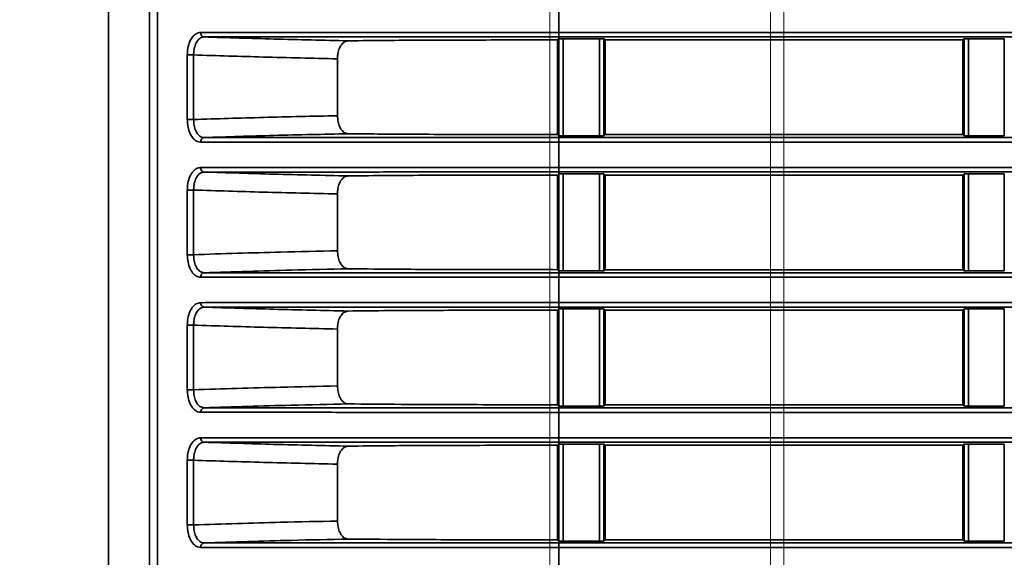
# Model space of a CAD drawing. Header units: millimetres. Extents: x 0 to 1118, y 0 to 864.
# Tile 197 of 250: x 922.73 to 936.39, y 452.06 to 459.52. Entities that reach past the tile are written whole.
import ezdxf

# ---------------------------------------------------------------- set-up
doc = ezdxf.new("R2010")
doc.units = ezdxf.units.MM
doc.linetypes.add('CENTERX2', pattern=[20.32, 12.7, -2.54, 2.54, -2.54])
doc.styles.add('SLDTEXTSTYLE0', font='TXT', dxfattribs={"width": 0.605})
doc.dimstyles.new('SLDDIMSTYLE3', dxfattribs={"dimtxt": 4.233333, "dimasz": 4.572, "dimexe": 0, "dimexo": 0.0625, "dimgap": 1.058333, "dimtad": 0, "dimtih": 1, "dimtoh": 1, "dimdec": 1, "dimlfac": 4, "dimrnd": 1e-09, "dimzin": 4, "dimdsep": 46, "dimtxsty": 'SLDTEXTSTYLE0', "dimsah": 1, "dimcen": 0.09, "dimadec": 0, "dimazin": 1, "dimtfac": 1, "dimtofl": 0, "dimtmove": 0, "dimatfit": 3, "dimfxl": 1, "dimfrac": 2, "dimtolj": 1, "dimtzin": 12, "dimarcsym": 0})
doc.dimstyles.new('SLDDIMSTYLE4', dxfattribs={"dimtxt": 4.233333, "dimasz": 4.572, "dimexe": 0, "dimexo": 0.0625, "dimgap": 1.058333, "dimtad": 0, "dimtih": 1, "dimtoh": 1, "dimdec": 1, "dimlfac": 4, "dimrnd": 1e-09, "dimzin": 12, "dimdsep": 46, "dimtxsty": 'SLDTEXTSTYLE0', "dimsah": 1, "dimcen": 0.09, "dimadec": 0, "dimazin": 3, "dimtfac": 1, "dimtmove": 0, "dimatfit": 0, "dimfxl": 1, "dimfrac": 2, "dimtolj": 1, "dimtzin": 12, "dimarcsym": 0})
doc.dimstyles.new('SLDDIMSTYLE5', dxfattribs={"dimtxt": 4.233333, "dimasz": 4.572, "dimexe": 0, "dimexo": 0.0625, "dimgap": 1.058333, "dimtad": 0, "dimtih": 1, "dimtoh": 1, "dimdec": 1, "dimlfac": 4, "dimrnd": 1e-09, "dimzin": 12, "dimdsep": 46, "dimtxsty": 'SLDTEXTSTYLE0', "dimsah": 1, "dimcen": 0.09, "dimadec": 0, "dimazin": 3, "dimtfac": 1, "dimtofl": 0, "dimtmove": 0, "dimatfit": 3, "dimfxl": 1, "dimfrac": 2, "dimtolj": 1, "dimtzin": 12, "dimarcsym": 0})
doc.dimstyles.new('SLDDIMSTYLE7', dxfattribs={"dimtxt": 4.233333, "dimasz": 4.572, "dimexe": 0, "dimexo": 0.0625, "dimgap": 1.058333, "dimtad": 0, "dimtih": 1, "dimtoh": 1, "dimdec": 1, "dimlfac": 4, "dimrnd": 1e-09, "dimzin": 4, "dimdsep": 46, "dimtxsty": 'SLDTEXTSTYLE0', "dimsah": 1, "dimcen": 0.09, "dimadec": 0, "dimazin": 1, "dimtfac": 1, "dimtmove": 0, "dimatfit": 0, "dimfxl": 1, "dimfrac": 2, "dimtolj": 1, "dimtzin": 12, "dimarcsym": 0})

# ---------------------------------------------------------------- blocks, each defined once
blk = doc.blocks.new('_D_21')
at = {"color": 7, "linetype": 'Continuous', "lineweight": 0}
for p, q in [((934.937, 497.024), (1079.54, 497.024)), ((1077.94, 497.024), (1077.94, 476.868)), ((1085.54, 475.898), (1084.084, 475.898)), ((1084.084, 475.898), (1084.084, 469.401)), ((1093.624, 475.898), (1095.079, 475.898)), ((1095.079, 475.898), (1095.079, 469.401)), ((1084.084, 469.401), (1085.54, 469.401)), ((1095.079, 469.401), (1093.624, 469.401)), ((1077.94, 448.274), (1077.94, 468.431)), ((934.937, 448.274), (1079.54, 448.274))]:
    blk.add_line(p, q, dxfattribs=at)
at = {"color": 7, "linetype": 'Continuous', "lineweight": 18}
for points in [[(1077.94, 497.024), (1077.178, 492.452), (1078.702, 492.452)], [(1077.94, 448.274), (1078.702, 452.846), (1077.178, 452.846)]]:
    blk.add_solid(points, dxfattribs=at)
at = {"color": 7, "linetype": 'Continuous', "lineweight": 18, "char_height": 4.2333, "attachment_point": 1, "style": 'SLDTEXTSTYLE0'}
for s, insert in [('3X', (1059.346, 474.858)), ('195.0', (1068.077, 474.858)), ('7.7', (1085.54, 474.858))]:
    blk.add_mtext(s, dxfattribs=dict(at, insert=insert))
blk = doc.blocks.new('_D_22')
at = {"color": 7, "linetype": 'Continuous', "lineweight": 0}
for p, q in [((907.33, 477.629), (907.33, 487.154)), ((931.549, 477.629), (905.73, 477.629)), ((931.549, 467.67), (905.73, 467.67)), ((907.33, 458.649), (907.33, 467.67)), ((892.191, 461.898), (890.736, 461.898)), ((890.736, 461.898), (890.736, 455.401)), ((900.275, 461.898), (901.731, 461.898)), ((901.731, 461.898), (901.731, 455.401)), ((904.155, 458.649), (907.33, 458.649)), ((890.736, 455.401), (892.191, 455.401)), ((901.731, 455.401), (900.275, 455.401))]:
    blk.add_line(p, q, dxfattribs=at)
at = {"color": 7, "linetype": 'Continuous', "lineweight": 18}
for points in [[(907.33, 477.629), (908.092, 482.201), (906.568, 482.201)], [(907.33, 467.67), (906.568, 463.098), (908.092, 463.098)]]:
    blk.add_solid(points, dxfattribs=at)
at = {"color": 7, "linetype": 'Continuous', "lineweight": 18, "char_height": 4.2333, "attachment_point": 1, "style": 'SLDTEXTSTYLE0'}
for s, insert in [('39.8', (877.962, 460.858)), ('1.6', (892.191, 460.858))]:
    blk.add_mtext(s, dxfattribs=dict(at, insert=insert))
blk = doc.blocks.new('_D_23')
at = {"color": 7, "linetype": 'Continuous', "lineweight": 0}
for p, q in [((933.15, 466.069), (933.15, 414.095)), ((930.087, 433.618), (930.087, 414.095)), ((904.468, 418.943), (903.013, 418.943)), ((903.013, 418.943), (903.013, 412.446)), ((909.318, 418.943), (910.774, 418.943)), ((910.774, 418.943), (910.774, 412.446)), ((930.087, 415.695), (913.198, 415.695)), ((933.15, 415.695), (942.675, 415.695)), ((903.013, 412.446), (904.468, 412.446)), ((910.774, 412.446), (909.318, 412.446))]:
    blk.add_line(p, q, dxfattribs=at)
at = {"color": 7, "linetype": 'Continuous', "lineweight": 18}
for points in [[(930.087, 415.695), (925.515, 416.457), (925.515, 414.933)], [(933.15, 415.695), (937.722, 414.933), (937.722, 416.457)]]:
    blk.add_solid(points, dxfattribs=at)
at = {"color": 7, "linetype": 'Continuous', "lineweight": 18, "char_height": 4.2333, "attachment_point": 1, "style": 'SLDTEXTSTYLE0'}
for s, insert in [('12.3', (890.239, 417.903)), ('.5', (904.468, 417.903))]:
    blk.add_mtext(s, dxfattribs=dict(at, insert=insert))
blk = doc.blocks.new('_D_24')
at = {"color": 7, "linetype": 'Continuous', "lineweight": 0}
for p, q in [((916.66, 520.499), (915.205, 520.499)), ((915.205, 520.499), (915.205, 514.002)), ((921.51, 520.499), (922.966, 520.499)), ((922.966, 520.499), (922.966, 514.002)), ((930.087, 442.887), (930.087, 518.851)), ((933.337, 449.874), (933.337, 518.851)), ((930.087, 517.25), (925.39, 517.25)), ((933.337, 517.25), (942.862, 517.25)), ((915.205, 514.002), (916.66, 514.002)), ((922.966, 514.002), (921.51, 514.002))]:
    blk.add_line(p, q, dxfattribs=at)
at = {"color": 7, "linetype": 'Continuous', "lineweight": 18}
for points in [[(930.087, 517.25), (925.515, 518.012), (925.515, 516.488)], [(933.337, 517.25), (937.909, 516.488), (937.909, 518.012)]]:
    blk.add_solid(points, dxfattribs=at)
at = {"color": 7, "linetype": 'Continuous', "lineweight": 18, "char_height": 4.2333, "attachment_point": 1, "style": 'SLDTEXTSTYLE0'}
for s, insert in [('13.0', (902.431, 519.459)), ('.5', (916.66, 519.459))]:
    blk.add_mtext(s, dxfattribs=dict(at, insert=insert))
blk = doc.blocks.new('_D_25')
at = {"color": 7, "linetype": 'Continuous', "lineweight": 0}
for p, q in [((913.426, 472.649), (913.426, 482.174)), ((940.174, 472.649), (911.826, 472.649)), ((931.549, 467.67), (911.826, 467.67)), ((913.426, 446.725), (913.426, 467.67)), ((901.521, 449.973), (900.066, 449.973)), ((900.066, 449.973), (900.066, 443.476)), ((906.371, 449.973), (907.827, 449.973)), ((907.827, 449.973), (907.827, 443.476)), ((910.251, 446.725), (913.426, 446.725)), ((900.066, 443.476), (901.521, 443.476)), ((907.827, 443.476), (906.371, 443.476))]:
    blk.add_line(p, q, dxfattribs=at)
at = {"color": 7, "linetype": 'Continuous', "lineweight": 18}
for points in [[(913.426, 472.649), (914.188, 477.221), (912.664, 477.221)], [(913.426, 467.67), (912.664, 463.098), (914.188, 463.098)]]:
    blk.add_solid(points, dxfattribs=at)
at = {"color": 7, "linetype": 'Continuous', "lineweight": 18, "char_height": 4.2333, "attachment_point": 1, "style": 'SLDTEXTSTYLE0'}
for s, insert in [('19.9', (887.292, 448.933)), ('.8', (901.521, 448.933))]:
    blk.add_mtext(s, dxfattribs=dict(at, insert=insert))
blk = doc.blocks.new('_D_26')
at = {"color": 7, "linetype": 'Continuous', "lineweight": 0}
for p, q in [((933.15, 476.029), (933.15, 426.674)), ((941.775, 471.049), (941.775, 426.674)), ((963.079, 431.523), (961.624, 431.523)), ((961.624, 431.523), (961.624, 425.026)), ((971.163, 431.523), (972.619, 431.523)), ((972.619, 431.523), (972.619, 425.026)), ((933.15, 428.274), (923.625, 428.274)), ((941.775, 428.274), (947.881, 428.274)), ((961.624, 425.026), (963.079, 425.026)), ((972.619, 425.026), (971.163, 425.026))]:
    blk.add_line(p, q, dxfattribs=at)
at = {"color": 7, "linetype": 'Continuous', "lineweight": 18}
for points in [[(933.15, 428.274), (928.578, 429.036), (928.578, 427.512)], [(941.775, 428.274), (946.347, 427.512), (946.347, 429.036)]]:
    blk.add_solid(points, dxfattribs=at)
at = {"color": 7, "linetype": 'Continuous', "lineweight": 18, "char_height": 4.2333, "attachment_point": 1, "style": 'SLDTEXTSTYLE0'}
for s, insert in [('34.5', (948.85, 430.483)), ('1.4', (963.079, 430.483))]:
    blk.add_mtext(s, dxfattribs=dict(at, insert=insert))
blk = doc.blocks.new('_D_29')
at = {"color": 7, "linetype": 'Continuous', "lineweight": 0}
for p, q in [((1077.94, 448.274), (1077.94, 457.799)), ((936.761, 448.274), (1079.54, 448.274)), ((1038.652, 437.349), (1079.54, 437.349)), ((1077.94, 428.274), (1077.94, 437.349)), ((1062.801, 431.523), (1061.346, 431.523)), ((1061.346, 431.523), (1061.346, 425.026)), ((1070.886, 431.523), (1072.341, 431.523)), ((1072.341, 431.523), (1072.341, 425.026)), ((1074.765, 428.274), (1077.94, 428.274)), ((1061.346, 425.026), (1062.801, 425.026)), ((1072.341, 425.026), (1070.886, 425.026))]:
    blk.add_line(p, q, dxfattribs=at)
at = {"color": 7, "linetype": 'Continuous', "lineweight": 18}
for points in [[(1077.94, 448.274), (1078.702, 452.846), (1077.178, 452.846)], [(1077.94, 437.349), (1077.178, 432.777), (1078.702, 432.777)]]:
    blk.add_solid(points, dxfattribs=at)
at = {"color": 7, "linetype": 'Continuous', "lineweight": 18, "char_height": 4.2333, "attachment_point": 1, "style": 'SLDTEXTSTYLE0'}
for s, insert in [('3X', (1039.841, 430.483)), ('43.7', (1048.572, 430.483)), ('1.7', (1062.801, 430.483))]:
    blk.add_mtext(s, dxfattribs=dict(at, insert=insert))
blk = doc.blocks.new('_D_30')
at = {"color": 7, "linetype": 'Continuous', "lineweight": 0}
for p, q in [((929.726, 467.67), (917.581, 467.67)), ((919.181, 437.349), (919.181, 467.67)), ((940.522, 437.349), (917.581, 437.349)), ((919.181, 428.274), (919.181, 437.349)), ((904.042, 431.523), (902.587, 431.523)), ((902.587, 431.523), (902.587, 425.026)), ((912.126, 431.523), (913.582, 431.523)), ((913.582, 431.523), (913.582, 425.026)), ((916.006, 428.274), (919.181, 428.274)), ((902.587, 425.026), (904.042, 425.026)), ((913.582, 425.026), (912.126, 425.026))]:
    blk.add_line(p, q, dxfattribs=at)
at = {"color": 7, "linetype": 'Continuous', "lineweight": 18}
for points in [[(919.181, 467.67), (918.419, 463.098), (919.943, 463.098)], [(919.181, 437.349), (919.943, 441.921), (918.419, 441.921)]]:
    blk.add_solid(points, dxfattribs=at)
at = {"color": 7, "linetype": 'Continuous', "lineweight": 18, "char_height": 4.2333, "attachment_point": 1, "style": 'SLDTEXTSTYLE0'}
for s, insert in [('121.3', (886.579, 430.483)), ('4.8', (904.042, 430.483))]:
    blk.add_mtext(s, dxfattribs=dict(at, insert=insert))

msp = doc.modelspace()

# ---------------------------------------------------------------- linework, layer by layer
at = {"color": 7, "linetype": 'Continuous', "lineweight": 35}
for p, q in [((923.962, 445.849), (923.962, 501.787)), ((924.531, 501.787), (924.531, 445.849)), ((924.641, 445.849), (924.641, 501.787)), ((930.212, 459.7), (930.212, 459.348)), ((930.212, 459.348), (930.212, 459.286)), ((930.212, 459.348), (1048.962, 459.348)), ((930.212, 459.286), (930.212, 459.259)), ((1048.962, 459.286), (930.212, 459.286)), ((930.195, 459.243), (930.195, 457.93)), ((930.211, 457.914), (930.211, 459.259)), ((930.273, 459.26), (930.776, 459.26)), ((930.273, 459.26), (930.273, 457.913)), ((930.776, 457.913), (930.776, 459.26)), ((930.838, 459.259), (930.854, 459.243)), ((930.838, 459.259), (930.838, 457.914)), ((935.82, 459.243), (930.854, 459.243)), ((930.854, 459.243), (930.854, 457.93)), ((935.82, 459.243), (935.836, 459.259)), ((935.82, 457.93), (935.82, 459.243)), ((935.836, 457.914), (935.836, 459.259)), ((935.898, 459.26), (936.395, 459.26)), ((935.898, 459.26), (935.898, 457.913)), ((936.395, 457.913), (936.395, 459.26)), ((925.056, 458.138), (925.056, 459.035)), ((925.056, 459.035), (925.144, 459.035)), ((925.144, 459.035), (925.144, 458.138)), ((927.14, 458.981), (927.14, 458.192)), ((925.056, 458.138), (925.144, 458.138)), ((930.212, 457.914), (930.212, 457.888)), ((930.776, 457.913), (930.273, 457.913)), ((930.854, 457.93), (930.838, 457.914)), ((935.82, 457.93), (930.854, 457.93)), ((935.836, 457.914), (935.82, 457.93)), ((936.395, 457.913), (935.898, 457.913)), ((930.212, 457.888), (930.212, 457.825)), ((930.212, 457.888), (1048.962, 457.888)), ((930.212, 457.825), (930.212, 457.473)), ((1048.962, 457.825), (930.212, 457.825)), ((930.195, 457.368), (930.195, 456.055)), ((930.211, 456.039), (930.211, 457.384)), ((930.212, 457.473), (930.212, 457.411)), ((930.212, 457.473), (1048.962, 457.473)), ((930.212, 457.411), (930.212, 457.384)), ((1048.962, 457.411), (930.212, 457.411)), ((930.273, 457.385), (930.776, 457.385)), ((930.273, 457.385), (930.273, 456.038)), ((930.776, 456.038), (930.776, 457.385)), ((930.838, 457.384), (930.854, 457.368)), ((930.838, 457.384), (930.838, 456.039)), ((935.82, 457.368), (930.854, 457.368)), ((930.854, 457.368), (930.854, 456.055)), ((935.82, 457.368), (935.836, 457.384)), ((935.82, 456.055), (935.82, 457.368)), ((935.836, 456.039), (935.836, 457.384)), ((935.898, 457.385), (936.395, 457.385)), ((935.898, 457.385), (935.898, 456.038)), ((936.395, 456.038), (936.395, 457.385)), ((925.056, 456.263), (925.056, 457.16)), ((925.056, 457.16), (925.144, 457.16)), ((925.144, 457.16), (925.144, 456.263)), ((927.14, 457.106), (927.14, 456.317)), ((925.056, 456.263), (925.144, 456.263)), ((930.212, 456.039), (930.212, 456.013)), ((930.212, 456.013), (930.212, 455.95)), ((930.212, 456.013), (1048.962, 456.013)), ((930.776, 456.038), (930.273, 456.038)), ((930.854, 456.055), (930.838, 456.039)), ((935.82, 456.055), (930.854, 456.055)), ((935.836, 456.039), (935.82, 456.055)), ((936.395, 456.038), (935.898, 456.038)), ((930.212, 455.95), (930.212, 455.598)), ((1048.962, 455.95), (930.212, 455.95)), ((930.212, 455.598), (930.212, 455.536)), ((930.212, 455.598), (1048.962, 455.598)), ((930.195, 455.493), (930.195, 454.18)), ((930.211, 454.164), (930.211, 455.509)), ((930.212, 455.536), (930.212, 455.509)), ((1048.962, 455.536), (930.212, 455.536)), ((930.273, 455.51), (930.776, 455.51)), ((930.273, 455.51), (930.273, 454.163)), ((930.776, 454.163), (930.776, 455.51)), ((930.838, 455.509), (930.854, 455.493)), ((930.838, 455.509), (930.838, 454.164)), ((935.82, 455.493), (930.854, 455.493)), ((930.854, 455.493), (930.854, 454.18)), ((935.82, 455.493), (935.836, 455.509)), ((935.82, 454.18), (935.82, 455.493)), ((935.836, 454.164), (935.836, 455.509)), ((935.898, 455.51), (936.395, 455.51)), ((935.898, 455.51), (935.898, 454.163)), ((936.395, 454.163), (936.395, 455.51)), ((925.056, 454.388), (925.056, 455.285)), ((925.056, 455.285), (925.144, 455.285)), ((925.144, 455.285), (925.144, 454.388)), ((927.14, 455.231), (927.14, 454.442)), ((925.056, 454.388), (925.144, 454.388)), ((930.212, 454.164), (930.212, 454.138)), ((930.212, 454.138), (930.212, 454.075)), ((930.212, 454.138), (1048.962, 454.138)), ((930.776, 454.163), (930.273, 454.163)), ((930.854, 454.18), (930.838, 454.164)), ((935.82, 454.18), (930.854, 454.18)), ((935.836, 454.164), (935.82, 454.18)), ((936.395, 454.163), (935.898, 454.163)), ((930.212, 454.075), (930.212, 453.723)), ((1048.962, 454.075), (930.212, 454.075)), ((930.212, 453.723), (930.212, 453.661)), ((930.212, 453.723), (1048.962, 453.723)), ((930.195, 453.618), (930.195, 452.305)), ((930.211, 452.289), (930.211, 453.634)), ((930.212, 453.661), (930.212, 453.634)), ((1048.962, 453.661), (930.212, 453.661)), ((930.273, 453.635), (930.776, 453.635)), ((930.273, 453.635), (930.273, 452.288)), ((930.776, 452.288), (930.776, 453.635)), ((930.838, 453.634), (930.854, 453.618)), ((930.838, 453.634), (930.838, 452.289)), ((935.82, 453.618), (930.854, 453.618)), ((930.854, 453.618), (930.854, 452.305)), ((935.82, 453.618), (935.836, 453.634)), ((935.82, 452.305), (935.82, 453.618)), ((935.836, 452.289), (935.836, 453.634)), ((935.898, 453.635), (936.395, 453.635)), ((935.898, 453.635), (935.898, 452.288)), ((936.395, 452.288), (936.395, 453.635)), ((925.056, 452.513), (925.056, 453.41)), ((925.056, 453.41), (925.144, 453.41)), ((925.144, 453.41), (925.144, 452.513)), ((927.14, 453.356), (927.14, 452.567)), ((925.056, 452.513), (925.144, 452.513)), ((930.854, 452.305), (930.838, 452.289)), ((935.82, 452.305), (930.854, 452.305)), ((935.836, 452.289), (935.82, 452.305)), ((930.212, 452.289), (930.212, 452.263)), ((930.212, 452.263), (930.212, 452.2)), ((930.212, 452.263), (1048.962, 452.263)), ((930.212, 452.2), (930.212, 451.848)), ((1048.962, 452.2), (930.212, 452.2)), ((930.776, 452.288), (930.273, 452.288)), ((936.395, 452.288), (935.898, 452.288))]:
    msp.add_line(p, q, dxfattribs=at)
at = {"color": 7, "linetype": 'CENTERX2', "lineweight": 18}
msp.add_line((933.337, 448.274), (933.337, 497.024), dxfattribs=at)
at = {"color": 7, "linetype": 'Continuous', "lineweight": 35, "flags": 128}
for points in [[(930.195, 459.243), (930.203, 459.252), (930.211, 459.259)], [(930.195, 457.93), (930.203, 457.922), (930.211, 457.914)], [(930.195, 457.368), (930.203, 457.377), (930.211, 457.384)], [(930.195, 456.055), (930.203, 456.047), (930.211, 456.039)], [(930.195, 455.493), (930.203, 455.502), (930.211, 455.509)], [(930.195, 454.18), (930.203, 454.172), (930.211, 454.164)], [(930.195, 453.618), (930.203, 453.627), (930.211, 453.634)], [(930.195, 452.305), (930.203, 452.297), (930.211, 452.289)]]:
    msp.add_lwpolyline(points, dxfattribs=at)
at = {"color": 7, "linetype": 'Continuous', "lineweight": 35}
for centre, start, end in [((925.298, 459.342), 174.5214, 260.9143), ((925.298, 457.831), 99.0857, 185.4786), ((925.298, 457.467), 174.5214, 260.9143), ((925.298, 455.956), 99.0857, 185.4786), ((925.298, 455.592), 174.5214, 260.9143), ((925.298, 454.081), 99.0857, 185.4786), ((925.298, 453.717), 174.5214, 260.9143), ((925.298, 452.206), 99.0857, 185.4786)]:
    msp.add_arc(centre, 0.0577, start, end, dxfattribs=at)
for points, knots in [([(925.056, 459.035), (925.057, 459.058), (925.059, 459.116), (925.081, 459.204), (925.122, 459.283), (925.177, 459.337), (925.22, 459.344), (925.241, 459.347)], [0, 0, 0, 0, 0.141717, 0.35566, 0.569846, 0.784702, 1, 1, 1, 1]), ([(925.289, 459.285), (925.272, 459.282), (925.238, 459.277), (925.195, 459.234), (925.162, 459.17), (925.146, 459.1), (925.144, 459.054), (925.144, 459.035)], [0, 0, 0, 0, 0.214295, 0.428548, 0.642846, 0.857571, 1, 1, 1, 1]), ([(925.241, 459.347), (925.407, 459.348), (925.74, 459.348), (926.395, 459.348), (927.203, 459.348), (928.161, 459.348), (929.176, 459.348), (929.863, 459.348), (930.212, 459.348)], [0, 0, 0, 0, 0.136045, 0.274276, 0.455059, 0.641085, 0.818087, 1, 1, 1, 1]), ([(930.212, 459.286), (930.212, 459.286), (929.872, 459.286), (929.191, 459.286), (928.19, 459.286), (927.238, 459.285), (926.437, 459.285), (925.785, 459.285), (925.455, 459.285), (925.289, 459.285)], [0, 0, 0, 0, 0.000003, 0.179453, 0.358904, 0.542305, 0.725707, 0.862853, 1, 1, 1, 1]), ([(925.289, 459.285), (925.612, 459.275), (926.279, 459.254), (926.946, 459.239), (927.289, 459.231)], [0, 0, 0, 0, 0.4848, 1, 1, 1, 1]), ([(927.289, 459.231), (927.272, 459.228), (927.237, 459.222), (927.192, 459.179), (927.159, 459.115), (927.143, 459.045), (927.141, 458.999), (927.14, 458.981)], [0, 0, 0, 0, 0.215427, 0.430867, 0.646097, 0.861632, 1, 1, 1, 1]), ([(930.195, 459.243), (929.99, 459.243), (929.574, 459.243), (928.968, 459.242), (928.39, 459.24), (927.803, 459.237), (927.474, 459.233), (927.289, 459.231)], [0, 0, 0, 0, 0.184529, 0.374259, 0.561289, 0.753742, 1, 1, 1, 1]), ([(930.211, 459.259), (930.212, 459.26), (930.212, 459.26), (930.219, 459.26), (930.225, 459.26), (930.234, 459.26), (930.25, 459.26), (930.264, 459.26), (930.273, 459.26)], [0, 0, 0, 0, 0.28843, 0.401259, 0.499455, 0.597858, 0.710905, 1, 1, 1, 1]), ([(930.776, 459.26), (930.786, 459.26), (930.799, 459.26), (930.815, 459.26), (930.824, 459.26), (930.83, 459.26), (930.837, 459.26), (930.838, 459.26), (930.838, 459.259)], [0, 0, 0, 0, 0.288453, 0.401274, 0.499451, 0.597848, 0.710894, 1, 1, 1, 1]), ([(935.836, 459.259), (935.837, 459.26), (935.837, 459.26), (935.844, 459.26), (935.85, 459.26), (935.859, 459.26), (935.875, 459.26), (935.889, 459.26), (935.898, 459.26)], [0, 0, 0, 0, 0.288462, 0.401284, 0.499453, 0.597858, 0.710904, 1, 1, 1, 1]), ([(927.14, 458.981), (926.797, 458.989), (926.132, 459.004), (925.466, 459.025), (925.144, 459.035)], [0, 0, 0, 0, 0.515171, 1, 1, 1, 1]), ([(925.144, 458.138), (925.466, 458.149), (926.132, 458.17), (926.797, 458.184), (927.14, 458.192)], [0, 0, 0, 0, 0.484829, 1, 1, 1, 1]), ([(927.14, 458.192), (927.142, 458.164), (927.145, 458.108), (927.17, 458.033), (927.207, 457.976), (927.249, 457.947), (927.278, 457.943), (927.289, 457.942)], [0, 0, 0, 0, 0.215877, 0.431756, 0.647527, 0.862942, 1, 1, 1, 1]), ([(925.241, 457.826), (925.227, 457.827), (925.192, 457.831), (925.14, 457.868), (925.093, 457.939), (925.062, 458.033), (925.058, 458.103), (925.056, 458.138)], [0, 0, 0, 0, 0.141134, 0.356492, 0.571563, 0.786006, 1, 1, 1, 1]), ([(925.144, 458.138), (925.145, 458.11), (925.148, 458.054), (925.172, 457.979), (925.208, 457.923), (925.25, 457.893), (925.278, 457.89), (925.289, 457.888)], [0, 0, 0, 0, 0.215032, 0.430055, 0.644976, 0.859537, 1, 1, 1, 1]), ([(927.289, 457.942), (926.946, 457.934), (926.279, 457.92), (925.612, 457.899), (925.289, 457.888)], [0, 0, 0, 0, 0.5152, 1, 1, 1, 1]), ([(930.195, 457.93), (930.022, 457.93), (929.639, 457.931), (929.059, 457.931), (928.472, 457.933), (927.937, 457.936), (927.548, 457.939), (927.351, 457.941), (927.289, 457.942)], [0, 0, 0, 0, 0.155102, 0.344797, 0.534493, 0.724171, 0.913849, 1, 1, 1, 1]), ([(930.273, 457.913), (930.264, 457.913), (930.25, 457.913), (930.234, 457.913), (930.225, 457.913), (930.219, 457.913), (930.212, 457.914), (930.212, 457.914), (930.211, 457.914)], [0, 0, 0, 0, 0.288453, 0.401276, 0.499451, 0.597875, 0.710928, 1, 1, 1, 1]), ([(930.838, 457.914), (930.838, 457.914), (930.837, 457.914), (930.831, 457.913), (930.824, 457.913), (930.815, 457.913), (930.799, 457.913), (930.786, 457.913), (930.776, 457.913)], [0, 0, 0, 0, 0.2884624, 0.4012842, 0.4994532, 0.5978581, 0.7109036, 1, 1, 1, 1]), ([(935.898, 457.913), (935.889, 457.913), (935.875, 457.913), (935.859, 457.913), (935.85, 457.913), (935.844, 457.913), (935.837, 457.914), (935.837, 457.914), (935.836, 457.914)], [0, 0, 0, 0, 0.288453, 0.401274, 0.499451, 0.597848, 0.710894, 1, 1, 1, 1]), ([(930.212, 457.825), (929.873, 457.825), (929.185, 457.825), (928.179, 457.825), (927.212, 457.825), (926.406, 457.826), (925.743, 457.826), (925.409, 457.826), (925.241, 457.826)], [0, 0, 0, 0, 0.177003, 0.358915, 0.539698, 0.725724, 0.861769, 1, 1, 1, 1]), ([(925.289, 457.888), (925.455, 457.888), (925.785, 457.888), (926.437, 457.888), (927.238, 457.888), (928.19, 457.888), (929.191, 457.888), (929.872, 457.888), (930.212, 457.888), (930.212, 457.888)], [0, 0, 0, 0, 0.137147, 0.274293, 0.457695, 0.641096, 0.820547, 0.999997, 1, 1, 1, 1]), ([(925.056, 457.16), (925.057, 457.183), (925.059, 457.241), (925.081, 457.329), (925.122, 457.408), (925.177, 457.462), (925.22, 457.469), (925.241, 457.472)], [0, 0, 0, 0, 0.141717, 0.35566, 0.569846, 0.784702, 1, 1, 1, 1]), ([(925.289, 457.41), (925.272, 457.407), (925.238, 457.402), (925.195, 457.359), (925.162, 457.295), (925.146, 457.225), (925.144, 457.179), (925.144, 457.16)], [0, 0, 0, 0, 0.214295, 0.428548, 0.642846, 0.857571, 1, 1, 1, 1]), ([(925.241, 457.472), (925.407, 457.473), (925.74, 457.473), (926.395, 457.473), (927.203, 457.473), (928.161, 457.473), (929.176, 457.473), (929.863, 457.473), (930.212, 457.473)], [0, 0, 0, 0, 0.136045, 0.274276, 0.455059, 0.641085, 0.818087, 1, 1, 1, 1]), ([(930.212, 457.411), (930.212, 457.411), (929.872, 457.411), (929.191, 457.411), (928.19, 457.411), (927.238, 457.41), (926.437, 457.41), (925.785, 457.41), (925.455, 457.41), (925.289, 457.41)], [0, 0, 0, 0, 0.000003, 0.179453, 0.358904, 0.542305, 0.725707, 0.862853, 1, 1, 1, 1]), ([(925.289, 457.41), (925.612, 457.4), (926.279, 457.379), (926.946, 457.364), (927.289, 457.356)], [0, 0, 0, 0, 0.4848, 1, 1, 1, 1]), ([(930.195, 457.368), (929.99, 457.368), (929.574, 457.368), (928.968, 457.367), (928.39, 457.365), (927.803, 457.362), (927.474, 457.358), (927.289, 457.356)], [0, 0, 0, 0, 0.184529, 0.374259, 0.561289, 0.753742, 1, 1, 1, 1]), ([(930.211, 457.384), (930.212, 457.385), (930.212, 457.385), (930.219, 457.385), (930.225, 457.385), (930.234, 457.385), (930.25, 457.385), (930.264, 457.385), (930.273, 457.385)], [0, 0, 0, 0, 0.28843, 0.401259, 0.499455, 0.597858, 0.710905, 1, 1, 1, 1]), ([(930.776, 457.385), (930.786, 457.385), (930.799, 457.385), (930.815, 457.385), (930.824, 457.385), (930.83, 457.385), (930.837, 457.385), (930.838, 457.385), (930.838, 457.384)], [0, 0, 0, 0, 0.288453, 0.401274, 0.499451, 0.597848, 0.710894, 1, 1, 1, 1]), ([(935.836, 457.384), (935.837, 457.385), (935.837, 457.385), (935.844, 457.385), (935.85, 457.385), (935.859, 457.385), (935.875, 457.385), (935.889, 457.385), (935.898, 457.385)], [0, 0, 0, 0, 0.288462, 0.401284, 0.499453, 0.597858, 0.710904, 1, 1, 1, 1]), ([(927.289, 457.356), (927.272, 457.353), (927.237, 457.347), (927.192, 457.304), (927.159, 457.24), (927.143, 457.17), (927.141, 457.124), (927.14, 457.106)], [0, 0, 0, 0, 0.215427, 0.430867, 0.646097, 0.861632, 1, 1, 1, 1]), ([(927.14, 457.106), (926.797, 457.114), (926.132, 457.129), (925.466, 457.15), (925.144, 457.16)], [0, 0, 0, 0, 0.515171, 1, 1, 1, 1]), ([(925.144, 456.263), (925.546, 456.276), (926.212, 456.297), (926.877, 456.311), (927.14, 456.317)], [0, 0, 0, 0, 0.604849, 1, 1, 1, 1]), ([(927.14, 456.317), (927.142, 456.289), (927.145, 456.233), (927.17, 456.158), (927.207, 456.101), (927.249, 456.072), (927.278, 456.068), (927.289, 456.067)], [0, 0, 0, 0, 0.215877, 0.431756, 0.647527, 0.862942, 1, 1, 1, 1]), ([(925.241, 455.951), (925.227, 455.952), (925.192, 455.956), (925.14, 455.993), (925.093, 456.064), (925.062, 456.158), (925.058, 456.228), (925.056, 456.263)], [0, 0, 0, 0, 0.141134, 0.356492, 0.571563, 0.786006, 1, 1, 1, 1]), ([(925.144, 456.263), (925.145, 456.235), (925.148, 456.179), (925.172, 456.104), (925.208, 456.048), (925.25, 456.018), (925.278, 456.015), (925.289, 456.013)], [0, 0, 0, 0, 0.215032, 0.430055, 0.644976, 0.859537, 1, 1, 1, 1]), ([(927.289, 456.067), (927.025, 456.061), (926.359, 456.047), (925.692, 456.026), (925.289, 456.013)], [0, 0, 0, 0, 0.39555, 1, 1, 1, 1]), ([(925.289, 456.013), (925.455, 456.013), (925.785, 456.013), (926.437, 456.013), (927.238, 456.013), (928.19, 456.013), (929.191, 456.013), (929.872, 456.013), (930.212, 456.013), (930.212, 456.013)], [0, 0, 0, 0, 0.137147, 0.274293, 0.457695, 0.641096, 0.820547, 0.999997, 1, 1, 1, 1]), ([(930.195, 456.055), (929.844, 456.056), (929.284, 456.056), (928.564, 456.058), (927.902, 456.061), (927.522, 456.065), (927.289, 456.067)], [0, 0, 0, 0, 0.3152585, 0.5024851, 0.6951414, 1, 1, 1, 1]), ([(930.273, 456.038), (930.264, 456.038), (930.25, 456.038), (930.234, 456.038), (930.225, 456.038), (930.219, 456.038), (930.212, 456.039), (930.212, 456.039), (930.211, 456.039)], [0, 0, 0, 0, 0.288453, 0.401276, 0.499451, 0.597875, 0.710928, 1, 1, 1, 1]), ([(930.838, 456.039), (930.838, 456.039), (930.837, 456.039), (930.831, 456.038), (930.824, 456.038), (930.815, 456.038), (930.799, 456.038), (930.786, 456.038), (930.776, 456.038)], [0, 0, 0, 0, 0.2884624, 0.4012842, 0.4994532, 0.5978581, 0.7109036, 1, 1, 1, 1]), ([(935.898, 456.038), (935.889, 456.038), (935.875, 456.038), (935.859, 456.038), (935.85, 456.038), (935.844, 456.038), (935.837, 456.039), (935.837, 456.039), (935.836, 456.039)], [0, 0, 0, 0, 0.288453, 0.401274, 0.499451, 0.597848, 0.710894, 1, 1, 1, 1]), ([(930.212, 455.95), (929.873, 455.95), (929.185, 455.95), (928.179, 455.95), (927.212, 455.95), (926.406, 455.951), (925.743, 455.951), (925.409, 455.951), (925.241, 455.951)], [0, 0, 0, 0, 0.177003, 0.358915, 0.539698, 0.725724, 0.861769, 1, 1, 1, 1]), ([(925.056, 455.285), (925.057, 455.308), (925.059, 455.366), (925.081, 455.454), (925.122, 455.533), (925.177, 455.587), (925.22, 455.594), (925.241, 455.597)], [0, 0, 0, 0, 0.141717, 0.35566, 0.569846, 0.784702, 1, 1, 1, 1]), ([(925.241, 455.597), (925.407, 455.598), (925.74, 455.598), (926.395, 455.598), (927.203, 455.598), (928.161, 455.598), (929.176, 455.598), (929.863, 455.598), (930.212, 455.598)], [0, 0, 0, 0, 0.136045, 0.274276, 0.455059, 0.641085, 0.818087, 1, 1, 1, 1]), ([(925.289, 455.535), (925.272, 455.532), (925.238, 455.527), (925.195, 455.484), (925.162, 455.42), (925.146, 455.35), (925.144, 455.304), (925.144, 455.285)], [0, 0, 0, 0, 0.214295, 0.428548, 0.642846, 0.857571, 1, 1, 1, 1]), ([(930.212, 455.536), (930.212, 455.536), (929.872, 455.536), (929.191, 455.536), (928.19, 455.536), (927.238, 455.535), (926.437, 455.535), (925.785, 455.535), (925.455, 455.535), (925.289, 455.535)], [0, 0, 0, 0, 0.000003, 0.179453, 0.358904, 0.542305, 0.725707, 0.862853, 1, 1, 1, 1]), ([(925.289, 455.535), (925.612, 455.525), (926.279, 455.504), (926.946, 455.489), (927.289, 455.481)], [0, 0, 0, 0, 0.4848, 1, 1, 1, 1]), ([(927.289, 455.481), (927.272, 455.478), (927.237, 455.472), (927.192, 455.429), (927.159, 455.365), (927.143, 455.295), (927.141, 455.249), (927.14, 455.231)], [0, 0, 0, 0, 0.215427, 0.430867, 0.646097, 0.861632, 1, 1, 1, 1]), ([(930.195, 455.493), (929.99, 455.493), (929.574, 455.493), (928.968, 455.492), (928.39, 455.49), (927.803, 455.487), (927.474, 455.483), (927.289, 455.481)], [0, 0, 0, 0, 0.184529, 0.374259, 0.561289, 0.753742, 1, 1, 1, 1]), ([(930.211, 455.509), (930.212, 455.51), (930.212, 455.51), (930.219, 455.51), (930.225, 455.51), (930.234, 455.51), (930.25, 455.51), (930.264, 455.51), (930.273, 455.51)], [0, 0, 0, 0, 0.28843, 0.401259, 0.499455, 0.597858, 0.710905, 1, 1, 1, 1]), ([(930.776, 455.51), (930.786, 455.51), (930.799, 455.51), (930.815, 455.51), (930.824, 455.51), (930.83, 455.51), (930.837, 455.51), (930.838, 455.51), (930.838, 455.509)], [0, 0, 0, 0, 0.288453, 0.401274, 0.499451, 0.597848, 0.710894, 1, 1, 1, 1]), ([(935.836, 455.509), (935.837, 455.51), (935.837, 455.51), (935.844, 455.51), (935.85, 455.51), (935.859, 455.51), (935.875, 455.51), (935.889, 455.51), (935.898, 455.51)], [0, 0, 0, 0, 0.288462, 0.401284, 0.499453, 0.597858, 0.710904, 1, 1, 1, 1]), ([(927.14, 455.231), (926.797, 455.239), (926.132, 455.254), (925.466, 455.275), (925.144, 455.285)], [0, 0, 0, 0, 0.515171, 1, 1, 1, 1]), ([(925.241, 454.076), (925.227, 454.077), (925.192, 454.081), (925.14, 454.118), (925.093, 454.189), (925.062, 454.283), (925.058, 454.353), (925.056, 454.388)], [0, 0, 0, 0, 0.141134, 0.356492, 0.571563, 0.786006, 1, 1, 1, 1]), ([(925.144, 454.388), (925.546, 454.401), (926.212, 454.422), (926.877, 454.436), (927.14, 454.442)], [0, 0, 0, 0, 0.604849, 1, 1, 1, 1]), ([(925.144, 454.388), (925.145, 454.36), (925.148, 454.304), (925.172, 454.229), (925.208, 454.173), (925.25, 454.143), (925.278, 454.14), (925.289, 454.138)], [0, 0, 0, 0, 0.215032, 0.430055, 0.644976, 0.859537, 1, 1, 1, 1]), ([(927.14, 454.442), (927.142, 454.414), (927.145, 454.358), (927.17, 454.283), (927.207, 454.226), (927.249, 454.197), (927.278, 454.193), (927.289, 454.192)], [0, 0, 0, 0, 0.215877, 0.431756, 0.647527, 0.862942, 1, 1, 1, 1]), ([(927.289, 454.192), (927.025, 454.186), (926.359, 454.172), (925.692, 454.151), (925.289, 454.138)], [0, 0, 0, 0, 0.39555, 1, 1, 1, 1]), ([(925.289, 454.138), (925.455, 454.138), (925.785, 454.138), (926.437, 454.138), (927.238, 454.138), (928.19, 454.138), (929.191, 454.138), (929.872, 454.138), (930.212, 454.138), (930.212, 454.138)], [0, 0, 0, 0, 0.137147, 0.274293, 0.457695, 0.641096, 0.820547, 0.999997, 1, 1, 1, 1]), ([(930.195, 454.18), (929.844, 454.181), (929.284, 454.181), (928.564, 454.183), (927.902, 454.186), (927.522, 454.19), (927.289, 454.192)], [0, 0, 0, 0, 0.315259, 0.502485, 0.695141, 1, 1, 1, 1]), ([(930.273, 454.163), (930.264, 454.163), (930.25, 454.163), (930.234, 454.163), (930.225, 454.163), (930.219, 454.163), (930.212, 454.164), (930.212, 454.164), (930.211, 454.164)], [0, 0, 0, 0, 0.288453, 0.401276, 0.499451, 0.597875, 0.710928, 1, 1, 1, 1]), ([(930.838, 454.164), (930.838, 454.164), (930.837, 454.164), (930.831, 454.163), (930.824, 454.163), (930.815, 454.163), (930.799, 454.163), (930.786, 454.163), (930.776, 454.163)], [0, 0, 0, 0, 0.288462, 0.401284, 0.499453, 0.597858, 0.710904, 1, 1, 1, 1]), ([(935.898, 454.163), (935.889, 454.163), (935.875, 454.163), (935.859, 454.163), (935.85, 454.163), (935.844, 454.163), (935.837, 454.164), (935.837, 454.164), (935.836, 454.164)], [0, 0, 0, 0, 0.288453, 0.401274, 0.499451, 0.597848, 0.710894, 1, 1, 1, 1]), ([(930.212, 454.075), (929.873, 454.075), (929.185, 454.075), (928.179, 454.075), (927.212, 454.075), (926.406, 454.076), (925.743, 454.076), (925.409, 454.076), (925.241, 454.076)], [0, 0, 0, 0, 0.177003, 0.358915, 0.539698, 0.725724, 0.861769, 1, 1, 1, 1]), ([(925.056, 453.41), (925.057, 453.433), (925.059, 453.491), (925.081, 453.579), (925.122, 453.658), (925.177, 453.712), (925.22, 453.719), (925.241, 453.722)], [0, 0, 0, 0, 0.141717, 0.35566, 0.569846, 0.784702, 1, 1, 1, 1]), ([(925.241, 453.722), (925.407, 453.723), (925.74, 453.723), (926.395, 453.723), (927.203, 453.723), (928.161, 453.723), (929.176, 453.723), (929.863, 453.723), (930.212, 453.723)], [0, 0, 0, 0, 0.136045, 0.274276, 0.455059, 0.641085, 0.818087, 1, 1, 1, 1]), ([(925.289, 453.66), (925.272, 453.657), (925.238, 453.652), (925.195, 453.609), (925.162, 453.545), (925.146, 453.475), (925.144, 453.429), (925.144, 453.41)], [0, 0, 0, 0, 0.214295, 0.428548, 0.642846, 0.857571, 1, 1, 1, 1]), ([(930.212, 453.661), (930.212, 453.661), (929.872, 453.661), (929.191, 453.661), (928.19, 453.661), (927.238, 453.66), (926.437, 453.66), (925.785, 453.66), (925.455, 453.66), (925.289, 453.66)], [0, 0, 0, 0, 0.000003, 0.179453, 0.358904, 0.542305, 0.725707, 0.862853, 1, 1, 1, 1]), ([(925.289, 453.66), (925.612, 453.65), (926.279, 453.629), (926.946, 453.614), (927.289, 453.606)], [0, 0, 0, 0, 0.4848, 1, 1, 1, 1]), ([(927.289, 453.606), (927.272, 453.603), (927.237, 453.597), (927.192, 453.554), (927.159, 453.49), (927.143, 453.42), (927.141, 453.374), (927.14, 453.356)], [0, 0, 0, 0, 0.215427, 0.430867, 0.646097, 0.861632, 1, 1, 1, 1]), ([(930.195, 453.618), (929.99, 453.618), (929.574, 453.618), (928.968, 453.617), (928.39, 453.615), (927.803, 453.612), (927.474, 453.608), (927.289, 453.606)], [0, 0, 0, 0, 0.1845286, 0.3742591, 0.5612887, 0.7537421, 1, 1, 1, 1]), ([(930.211, 453.634), (930.212, 453.635), (930.212, 453.635), (930.219, 453.635), (930.225, 453.635), (930.234, 453.635), (930.25, 453.635), (930.264, 453.635), (930.273, 453.635)], [0, 0, 0, 0, 0.28843, 0.401259, 0.499455, 0.597858, 0.710905, 1, 1, 1, 1]), ([(930.776, 453.635), (930.786, 453.635), (930.799, 453.635), (930.815, 453.635), (930.824, 453.635), (930.83, 453.635), (930.837, 453.635), (930.838, 453.635), (930.838, 453.634)], [0, 0, 0, 0, 0.288453, 0.401274, 0.499451, 0.597848, 0.710894, 1, 1, 1, 1]), ([(935.836, 453.634), (935.837, 453.635), (935.837, 453.635), (935.844, 453.635), (935.85, 453.635), (935.859, 453.635), (935.875, 453.635), (935.889, 453.635), (935.898, 453.635)], [0, 0, 0, 0, 0.288462, 0.401284, 0.499453, 0.597858, 0.710904, 1, 1, 1, 1]), ([(927.14, 453.356), (926.797, 453.364), (926.132, 453.379), (925.466, 453.4), (925.144, 453.41)], [0, 0, 0, 0, 0.515171, 1, 1, 1, 1]), ([(925.241, 452.201), (925.227, 452.202), (925.192, 452.206), (925.14, 452.243), (925.093, 452.314), (925.062, 452.408), (925.058, 452.478), (925.056, 452.513)], [0, 0, 0, 0, 0.141134, 0.356492, 0.571563, 0.786006, 1, 1, 1, 1]), ([(925.144, 452.513), (925.546, 452.526), (926.212, 452.547), (926.877, 452.561), (927.14, 452.567)], [0, 0, 0, 0, 0.604849, 1, 1, 1, 1]), ([(925.144, 452.513), (925.145, 452.485), (925.148, 452.429), (925.172, 452.354), (925.208, 452.298), (925.25, 452.268), (925.278, 452.265), (925.289, 452.263)], [0, 0, 0, 0, 0.215032, 0.430055, 0.644976, 0.859537, 1, 1, 1, 1]), ([(927.14, 452.567), (927.142, 452.539), (927.145, 452.483), (927.17, 452.408), (927.207, 452.351), (927.249, 452.322), (927.278, 452.318), (927.289, 452.317)], [0, 0, 0, 0, 0.215877, 0.431756, 0.647527, 0.862942, 1, 1, 1, 1]), ([(927.289, 452.317), (927.025, 452.311), (926.359, 452.297), (925.692, 452.276), (925.289, 452.263)], [0, 0, 0, 0, 0.39555, 1, 1, 1, 1]), ([(930.195, 452.305), (929.844, 452.306), (929.284, 452.306), (928.564, 452.308), (927.902, 452.311), (927.522, 452.315), (927.289, 452.317)], [0, 0, 0, 0, 0.315259, 0.502485, 0.695141, 1, 1, 1, 1]), ([(930.212, 452.2), (929.873, 452.2), (929.185, 452.2), (928.179, 452.2), (927.212, 452.2), (926.406, 452.201), (925.743, 452.201), (925.409, 452.201), (925.241, 452.201)], [0, 0, 0, 0, 0.1770027, 0.3589155, 0.5396984, 0.7257239, 0.8617694, 1, 1, 1, 1]), ([(925.289, 452.263), (925.455, 452.263), (925.785, 452.263), (926.437, 452.263), (927.238, 452.263), (928.19, 452.263), (929.191, 452.263), (929.872, 452.263), (930.212, 452.263), (930.212, 452.263)], [0, 0, 0, 0, 0.137147, 0.274293, 0.457695, 0.641096, 0.820547, 0.999997, 1, 1, 1, 1]), ([(930.273, 452.288), (930.264, 452.288), (930.25, 452.288), (930.234, 452.288), (930.225, 452.288), (930.219, 452.288), (930.212, 452.289), (930.212, 452.289), (930.211, 452.289)], [0, 0, 0, 0, 0.2884526, 0.4012756, 0.499451, 0.5978751, 0.7109275, 1, 1, 1, 1]), ([(930.838, 452.289), (930.838, 452.289), (930.837, 452.289), (930.831, 452.288), (930.824, 452.288), (930.815, 452.288), (930.799, 452.288), (930.786, 452.288), (930.776, 452.288)], [0, 0, 0, 0, 0.288462, 0.401284, 0.499453, 0.597858, 0.710904, 1, 1, 1, 1]), ([(935.898, 452.288), (935.889, 452.288), (935.875, 452.288), (935.859, 452.288), (935.85, 452.288), (935.844, 452.288), (935.837, 452.289), (935.837, 452.289), (935.836, 452.289)], [0, 0, 0, 0, 0.288453, 0.401274, 0.499451, 0.597848, 0.710894, 1, 1, 1, 1])]:
    msp.add_open_spline(points, degree=3, knots=knots, dxfattribs=at)

# ---------------------------------------------------------------- dimensions: what is measured, and where the dimension line sits
at = {"color": 7, "linetype": 'Continuous', "lineweight": 18}
for base, p1, p2, dimstyle, picture, middle in [((933.337, 517.25), (930.087, 441.287), (933.337, 448.274), 'SLDDIMSTYLE7', '_D_24', (913.426, 517.25)), ((941.775, 428.274), (933.15, 477.629), (941.775, 472.649), 'SLDDIMSTYLE4', '_D_26', (961.462, 428.274)), ((933.149538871, 415.694888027), (930.087038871, 435.218163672), (933.149538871, 467.669550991), 'SLDDIMSTYLE4', '_D_23', (901.233955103, 415.694888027))]:
    dim = msp.add_linear_dim(base=base, p1=p1, p2=p2, dimstyle=dimstyle, dxfattribs=at)
    dim.commit()
    dim.dimension.update_dxf_attribs({"geometry": picture, "text_midpoint": middle, "dimtype": 160})
for p1, p2, dimstyle, picture, middle in [((933.337, 497.024), (933.337, 448.274), 'SLDDIMSTYLE3', '_D_21', (1077.94, 472.649)), ((1037.052, 437.349), (935.161, 448.274), 'SLDDIMSTYLE4', '_D_29', (1077.94, 428.274))]:
    dim = msp.add_linear_dim(base=(1077.94, 448.274), p1=p1, p2=p2, angle=90, text='3X <>', dimstyle=dimstyle, dxfattribs=at)
    dim.commit()
    dim.dimension.update_dxf_attribs({"geometry": picture, "text_midpoint": middle, "dimtype": 160})
for base, p1, p2, dimstyle, picture, middle in [((907.33, 477.629), (933.15, 467.67), (933.15, 477.629), 'SLDDIMSTYLE4', '_D_22', (907.33, 458.649)), ((913.426, 472.649), (933.15, 467.67), (941.775, 472.649), 'SLDDIMSTYLE4', '_D_25', (913.426, 446.725)), ((919.181, 467.67), (942.122, 437.349), (931.326, 467.67), 'SLDDIMSTYLE5', '_D_30', (919.181, 428.274))]:
    dim = msp.add_linear_dim(base=base, p1=p1, p2=p2, angle=90, dimstyle=dimstyle, dxfattribs=at)
    dim.commit()
    dim.dimension.update_dxf_attribs({"geometry": picture, "text_midpoint": middle, "dimtype": 160})

doc.saveas('drawing.dxf')
